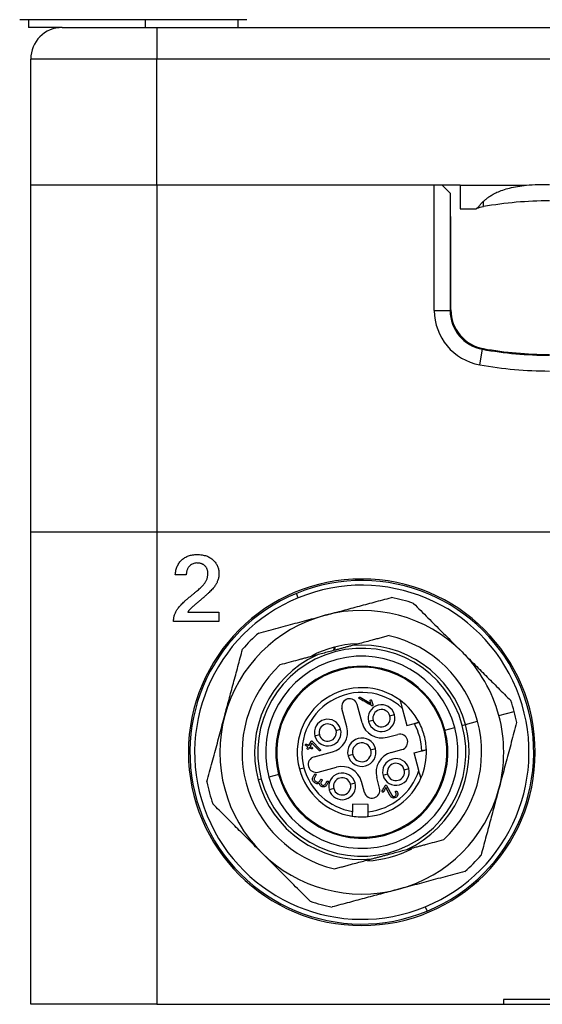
# Model space of a CAD drawing. Header units: inches. Extents: x 0.86 to 7.63, y 2.11 to 9.01.
# Tile 1 of 11: x 0.96 to 1.61, y 4.51 to 5.74. Entities that reach past the tile are written whole.
import ezdxf

# ---------------------------------------------------------------- set-up
doc = ezdxf.new("R2010")
doc.units = ezdxf.units.IN
doc.header["$MEASUREMENT"] = 0

msp = doc.modelspace()

# ---------------------------------------------------------------- linework, layer by layer
at = {"color": 7, "linetype": 'Continuous', "lineweight": 25}
for p, q in [((1.0991, 5.7405), (0.9617, 5.7405)), ((0.9725, 5.7405), (0.9725, 5.7306)), ((1.2452, 5.7405), (1.0991, 5.7405)), ((1.1182, 5.7405), (1.1182, 5.7306)), ((1.2343, 5.7306), (1.2343, 5.7405)), ((1.0149, 5.7306), (0.9725, 5.7306)), ((1.0149, 5.7306), (1.133, 5.7306)), ((1.133, 5.7306), (1.133, 5.6913)), ((1.133, 5.7306), (2.1763, 5.7306)), ((0.9755, 5.5338), (0.9755, 5.6913)), ((1.133, 5.6913), (0.9755, 5.6913)), ((1.133, 5.5338), (1.133, 5.6913)), ((2.1172, 5.6913), (1.133, 5.6913)), ((1.133, 5.5338), (0.9755, 5.5338)), ((0.9755, 5.1007), (0.9755, 5.5338)), ((1.5119, 5.5338), (1.133, 5.5338)), ((1.133, 5.5338), (1.133, 5.1007)), ((1.4794, 5.5338), (1.133, 5.5338)), ((1.4794, 5.3771), (1.4794, 5.5338)), ((1.5119, 5.5338), (1.5944, 5.5338)), ((1.5119, 5.5338), (1.5119, 5.5043)), ((1.4991, 5.5239), (1.4991, 5.3771)), ((1.5119, 5.5043), (1.5314, 5.5043)), ((1.4991, 5.4944), (1.5001, 5.4944)), ((1.5001, 5.3779), (1.5001, 5.4944)), ((1.4794, 5.3771), (1.4991, 5.3771)), ((1.5361, 5.3092), (1.5396, 5.3286)), ((0.9755, 4.5102), (0.9755, 5.1007)), ((0.9755, 5.1007), (1.133, 5.1007)), ((1.133, 5.1007), (1.133, 4.5102)), ((1.133, 5.1007), (2.1172, 5.1007)), ((1.1697, 5.0467), (1.156, 5.0467)), ((1.3096, 5.0181), (1.3074, 5.0236)), ((1.1716, 5.0001), (1.2104, 5.0001)), ((1.2104, 5.0001), (1.2104, 4.9884)), ((1.2104, 4.9884), (1.1539, 4.9884)), ((1.3892, 4.8619), (1.3831, 4.8847)), ((1.3868, 4.8939), (1.4001, 4.8862)), ((1.4001, 4.8862), (1.3993, 4.8893)), ((1.4012, 4.8898), (1.4026, 4.8846)), ((1.3702, 4.8568), (1.3641, 4.8796)), ((1.4239, 4.8705), (1.4296, 4.8721)), ((1.4393, 4.8804), (1.4451, 4.8585)), ((1.56, 4.871), (1.579, 4.8761)), ((1.403, 4.8649), (1.3973, 4.8634)), ((1.4451, 4.8585), (1.4545, 4.861)), ((1.5144, 4.8587), (1.5182, 4.8598)), ((1.5182, 4.8598), (1.5334, 4.8638)), ((1.3567, 4.8525), (1.3624, 4.8541)), ((1.4916, 4.8526), (1.4927, 4.8529)), ((1.4927, 4.8529), (1.5049, 4.8562)), ((1.3226, 4.8336), (1.3256, 4.8387)), ((1.3266, 4.8366), (1.3243, 4.8326)), ((1.3357, 4.8272), (1.3266, 4.8366)), ((1.3271, 4.8389), (1.3371, 4.8286)), ((1.3358, 4.8469), (1.3301, 4.8454)), ((1.4206, 4.8438), (1.4339, 4.8474)), ((1.3293, 4.8193), (1.3521, 4.8255)), ((1.4003, 4.8282), (1.406, 4.8297)), ((1.4256, 4.8248), (1.439, 4.8284)), ((1.4543, 4.8243), (1.4637, 4.8268)), ((1.4602, 4.8025), (1.4543, 4.8243)), ((1.3775, 4.8221), (1.3718, 4.8205)), ((1.3109, 4.8042), (1.3166, 4.8058)), ((1.3344, 4.8003), (1.3572, 4.8064)), ((1.442, 4.8033), (1.4477, 4.8048)), ((1.2634, 4.7915), (1.2596, 4.7905)), ((1.2851, 4.7973), (1.2729, 4.794)), ((1.2862, 4.7976), (1.2851, 4.7973)), ((1.3747, 4.7853), (1.3804, 4.7868)), ((1.3921, 4.775), (1.3885, 4.7884)), ((1.4111, 4.7801), (1.4076, 4.7934)), ((1.421, 4.7977), (1.4153, 4.7962)), ((1.3538, 4.7797), (1.3481, 4.7782)), ((1.4245, 4.7707), (1.419, 4.781)), ((1.4199, 4.7835), (1.4264, 4.7714)), ((1.3773, 4.7604), (1.3771, 4.7513)), ((1.397, 4.7599), (1.3773, 4.7604)), ((1.3968, 4.7507), (1.397, 4.7599)), ((1.4682, 4.6321), (1.4704, 4.6266)), ((1.6842, 4.5161), (1.566, 4.5161)), ((1.566, 4.5161), (1.566, 4.5102)), ((1.133, 4.5102), (0.9755, 4.5102)), ((1.133, 4.5102), (1.566, 4.5102)), ((1.566, 4.5102), (1.6842, 4.5102))]:
    msp.add_line(p, q, dxfattribs=at)
at = {"color": 7, "linetype": 'Continuous', "lineweight": 25, "flags": 128}
for points in [[(1.3545, 4.9565), (1.3537, 4.9528), (1.3537, 4.9524)], [(1.3557, 4.9568), (1.3549, 4.954), (1.3547, 4.9527)]]:
    msp.add_lwpolyline(points, dxfattribs=at)
at = {"color": 7, "linetype": 'Continuous', "lineweight": 25}
for centre, radius, start, end in [((1.0149, 5.6913), 0.0394, 90, 180), ((1.6231, 5.0417), 0.4724, 90, 100.0435), ((1.5493, 5.4584), 0.0492, 100.0435, 110.7275), ((1.5483, 5.3771), 0.0689, 180, 259.8198), ((1.5483, 5.3771), 0.0492, 180, 259.8198), ((1.5493, 5.3779), 0.0492, 180, 259.9552), ((1.6231, 5.7936), 0.4724, 259.8198, 270), ((1.6231, 5.7946), 0.4724, 259.9552, 270), ((1.6231, 5.7936), 0.4921, 259.8198, 270), ((1.3889, 4.8251), 0.2165, 90, 270), ((1.3889, 4.8251), 0.2146, 292.3302, 112.3302), ((1.3889, 4.8251), 0.2087, 292.3302, 112.3302), ((1.3889, 4.8251), 0.2165, 270, 90), ((1.3889, 4.8251), 0.2146, 112.3302, 292.3302), ((1.3889, 4.8251), 0.2087, 112.3302, 292.3302), ((1.3889, 4.8251), 0.1969, 70.8412, 79.1573), ((1.3889, 4.8251), 0.1772, 104.9992, 164.9992), ((1.3889, 4.8251), 0.1772, 44.9992, 104.9992), ((1.3889, 4.8251), 0.1969, 130.8412, 139.1573), ((1.3889, 4.8251), 0.1496, 14.9992, 76.8327), ((1.3889, 4.8251), 0.1358, 92.9131, 117.4566), ((1.3889, 4.8251), 0.1339, 14.9992, 95.161), ((1.3889, 4.8251), 0.1339, 114.8375, 194.9992), ((1.3889, 4.8251), 0.1299, 14.9992, 194.9992), ((1.3889, 4.8251), 0.1772, 14.9992, 44.9992), ((1.3889, 4.8251), 0.1496, 133.1658, 256.8327), ((1.3889, 4.8251), 0.1201, 14.9992, 194.9992), ((1.3889, 4.8251), 0.1075, 14.9992, 194.9992), ((1.3889, 4.8251), 0.1063, 14.9992, 194.9992), ((1.3889, 4.8251), 0.0807, 53.694, 194.9992), ((1.3889, 4.8251), 0.0748, 47.6361, 194.9992), ((1.3736, 4.8822), 0.00984, 14.9992, 194.9992), ((1.4135, 4.8677), 0.0167, 14.9992, 194.9992), ((1.3889, 4.8251), 0.0807, 27.6796, 53.694), ((1.3889, 4.8251), 0.1969, 14.9992, 19.1573), ((1.4135, 4.8677), 0.0167, 194.9992, 14.9992), ((1.4135, 4.8677), 0.0108, 14.9992, 194.9992), ((1.3889, 4.8251), 0.1969, 10.8412, 14.9992), ((1.3889, 4.8251), 0.1772, 164.9992, 224.9992), ((1.3463, 4.8497), 0.0167, 14.9992, 194.9992), ((1.3463, 4.8497), 0.0108, 14.9992, 194.9992), ((1.4139, 4.8685), 0.0256, 194.9992, 284.9992), ((1.4135, 4.8677), 0.0108, 194.9992, 14.9992), ((1.3889, 4.8251), 0.1339, 294.8375, 14.9992), ((1.3889, 4.8251), 0.0748, 1.299, 28.6995), ((1.3889, 4.8251), 0.0807, 14.9992, 27.6796), ((1.3889, 4.8251), 0.1496, 313.1658, 14.9992), ((1.3889, 4.8251), 0.1772, 344.9992, 14.9992), ((1.3889, 4.8251), 0.1299, 194.9992, 14.9992), ((1.3889, 4.8251), 0.1201, 194.9992, 14.9992), ((1.3889, 4.8251), 0.1075, 194.9992, 14.9992), ((1.3889, 4.8251), 0.1063, 194.9992, 14.9992), ((1.3463, 4.8497), 0.0167, 194.9992, 14.9992), ((1.3463, 4.8497), 0.0108, 194.9992, 14.9992), ((1.3455, 4.8502), 0.0256, 284.9992, 14.9992), ((1.4364, 4.8379), 0.00984, 284.9992, 104.9992), ((1.3889, 4.8251), 0.0177, 14.9992, 194.9992), ((1.3889, 4.8251), 0.0118, 14.9992, 194.9992), ((1.3889, 4.8251), 0.0807, 2.3188, 14.9992), ((1.3889, 4.8251), 0.0177, 194.9992, 14.9992), ((1.3889, 4.8251), 0.0118, 194.9992, 14.9992), ((1.4323, 4.8001), 0.0256, 104.9992, 194.9992), ((1.3889, 4.8251), 0.0807, 336.3045, 2.3188), ((1.3318, 4.8098), 0.00984, 104.9992, 194.9992), ((1.4315, 4.8005), 0.0167, 14.9992, 194.9992), ((1.4315, 4.8005), 0.0108, 14.9992, 194.9992), ((1.3889, 4.8251), 0.0807, 194.9992, 261.4945), ((1.3889, 4.8251), 0.0748, 194.9992, 260.9384), ((1.3318, 4.8098), 0.00984, 194.9992, 284.9992), ((1.3643, 4.7825), 0.0167, 14.9992, 194.9992), ((1.3638, 4.7817), 0.0256, 14.9992, 104.9992), ((1.3889, 4.8251), 0.0748, 276.0601, 342.3623), ((1.4315, 4.8005), 0.0167, 194.9992, 14.9992), ((1.4315, 4.8005), 0.0108, 194.9992, 14.9992), ((1.3889, 4.8251), 0.1969, 190.8412, 199.1573), ((1.3889, 4.8251), 0.1339, 194.9992, 275.161), ((1.3643, 4.7825), 0.0167, 194.9992, 14.9992), ((1.3643, 4.7825), 0.0108, 14.9992, 194.9992), ((1.3889, 4.8251), 0.0807, 275.504, 336.3045), ((1.3643, 4.7825), 0.0108, 194.9992, 14.9992), ((1.4016, 4.7776), 0.00984, 194.9992, 14.9992), ((1.3889, 4.8251), 0.1772, 284.9992, 344.9992), ((1.3889, 4.8251), 0.0807, 261.4945, 275.504), ((1.3889, 4.8251), 0.1772, 224.9992, 284.9992), ((1.3889, 4.8251), 0.1358, 272.9131, 297.4566), ((1.3889, 4.8251), 0.1969, 310.8412, 319.1573), ((1.3889, 4.8251), 0.1969, 250.8412, 259.1573)]:
    msp.add_arc(centre, radius, start, end, dxfattribs=at)
for points, knots in [([(1.4991, 5.5239), (1.4991, 5.5239), (1.4982, 5.5248), (1.4947, 5.5283), (1.4921, 5.5309), (1.4893, 5.5338)], [0, 0, 0, 0, 0.5, 0.5, 1, 1, 1, 1]), ([(1.5407, 5.5137), (1.5412, 5.5141), (1.5423, 5.515), (1.544, 5.5164), (1.5457, 5.5177), (1.5475, 5.5191), (1.5495, 5.5203), (1.5527, 5.5223), (1.5578, 5.525), (1.5652, 5.5279), (1.5738, 5.5303), (1.5837, 5.5324), (1.5907, 5.5333), (1.5944, 5.5338)], [0, 0, 0, 0, 0.042522, 0.08457, 0.12626, 0.167711, 0.209042, 0.250377, 0.370184, 0.499945, 0.648744, 0.815079, 1, 1, 1, 1]), ([(1.5319, 5.5044), (1.5321, 5.5045), (1.5325, 5.5047), (1.533, 5.5051), (1.5336, 5.5056), (1.5344, 5.5064), (1.5353, 5.5075), (1.5364, 5.5088), (1.5376, 5.5104), (1.539, 5.512), (1.5402, 5.5132), (1.5407, 5.5137)], [0, 0, 0, 0, 0.095293, 0.17864, 0.250042, 0.380173, 0.499551, 0.632461, 0.749949, 0.882962, 1, 1, 1, 1]), ([(1.156, 5.0467), (1.1561, 5.0477), (1.1563, 5.0496), (1.1568, 5.0524), (1.1575, 5.0551), (1.1585, 5.0575), (1.1596, 5.0598), (1.1609, 5.0619), (1.1624, 5.0638), (1.1642, 5.0656), (1.166, 5.0671), (1.1681, 5.0685), (1.1703, 5.0696), (1.1726, 5.0706), (1.175, 5.0713), (1.1776, 5.0718), (1.1804, 5.0721), (1.1822, 5.0721), (1.1832, 5.0722)], [0, 0, 0, 0, 0.071673, 0.139654, 0.204537, 0.267134, 0.327996, 0.387176, 0.446092, 0.504901, 0.563698, 0.621971, 0.68089, 0.740672, 0.801732, 0.865024, 0.931116, 1, 1, 1, 1]), ([(1.1832, 5.0722), (1.1842, 5.0721), (1.1863, 5.0721), (1.1893, 5.0718), (1.1922, 5.0712), (1.1948, 5.0705), (1.1973, 5.0695), (1.1995, 5.0683), (1.2016, 5.0669), (1.2034, 5.0653), (1.2051, 5.0635), (1.2065, 5.0616), (1.2077, 5.0597), (1.2087, 5.0576), (1.2095, 5.0555), (1.21, 5.0533), (1.2104, 5.0509), (1.2104, 5.0494), (1.2104, 5.0486)], [0, 0, 0, 0, 0.078884, 0.153627, 0.224361, 0.291856, 0.356555, 0.419049, 0.480454, 0.541242, 0.600784, 0.658462, 0.715137, 0.771036, 0.826976, 0.883345, 0.940705, 1, 1, 1, 1]), ([(1.183, 5.0616), (1.1821, 5.0615), (1.1805, 5.0614), (1.1782, 5.0608), (1.1761, 5.0597), (1.1744, 5.0585), (1.1732, 5.0573), (1.1724, 5.0563), (1.1717, 5.055), (1.171, 5.0537), (1.1706, 5.0521), (1.1701, 5.0505), (1.1699, 5.0487), (1.1697, 5.0474), (1.1697, 5.0467)], [0, 0, 0, 0, 0.108955, 0.215158, 0.321871, 0.432485, 0.490302, 0.550217, 0.61282, 0.679691, 0.751621, 0.828242, 0.911095, 1, 1, 1, 1]), ([(1.1967, 5.0485), (1.1967, 5.049), (1.1966, 5.0499), (1.1965, 5.0513), (1.1962, 5.0527), (1.1958, 5.0539), (1.1953, 5.0551), (1.1947, 5.0562), (1.1939, 5.0572), (1.1931, 5.0581), (1.1922, 5.0589), (1.1911, 5.0596), (1.19, 5.0602), (1.1888, 5.0607), (1.1874, 5.0611), (1.186, 5.0614), (1.1845, 5.0615), (1.1835, 5.0616), (1.183, 5.0616)], [0, 0, 0, 0, 0.06919, 0.13495, 0.198542, 0.259047, 0.317563, 0.37503, 0.432199, 0.48931, 0.547065, 0.605038, 0.664156, 0.725509, 0.789259, 0.855862, 0.926202, 1, 1, 1, 1]), ([(1.1539, 4.9884), (1.1539, 4.9891), (1.1539, 4.9906), (1.1542, 4.9927), (1.1545, 4.9947), (1.155, 4.9967), (1.1557, 4.9986), (1.1565, 5.0004), (1.1575, 5.0022), (1.1586, 5.004), (1.16, 5.0058), (1.1615, 5.0076), (1.1633, 5.0096), (1.1653, 5.0116), (1.1675, 5.0137), (1.17, 5.0159), (1.1727, 5.0182), (1.1756, 5.0205), (1.1785, 5.0228), (1.1812, 5.0251), (1.1836, 5.0272), (1.1858, 5.0292), (1.1878, 5.031), (1.1895, 5.0327), (1.191, 5.0343), (1.1923, 5.0358), (1.1933, 5.0373), (1.1942, 5.0387), (1.195, 5.0403), (1.1956, 5.0418), (1.1961, 5.0434), (1.1964, 5.0451), (1.1966, 5.0468), (1.1967, 5.0479), (1.1967, 5.0485)], [0, 0, 0, 0, 0.0281246, 0.0555385, 0.0823454, 0.1089368, 0.1355414, 0.1619767, 0.1884854, 0.2154193, 0.2440064, 0.2753486, 0.3096334, 0.3467897, 0.3871752, 0.4303637, 0.4767119, 0.526221, 0.5755945, 0.6211946, 0.6633659, 0.7021019, 0.7374392, 0.7690909, 0.7973986, 0.8224275, 0.845353, 0.8678638, 0.8898163, 0.9117409, 0.9336336, 0.9554739, 0.9774944, 1, 1, 1, 1]), ([(1.2104, 5.0486), (1.2104, 5.0478), (1.2104, 5.0464), (1.2102, 5.0443), (1.2098, 5.0422), (1.2092, 5.0402), (1.2085, 5.0383), (1.2077, 5.0364), (1.2067, 5.0346), (1.2055, 5.0328), (1.204, 5.031), (1.2023, 5.029), (1.2003, 5.0269), (1.1981, 5.0247), (1.1955, 5.0223), (1.1926, 5.0197), (1.1895, 5.017), (1.1867, 5.0146), (1.1844, 5.0128), (1.1828, 5.0114), (1.1813, 5.0101), (1.1799, 5.0089), (1.1786, 5.0077), (1.1774, 5.0067), (1.1763, 5.0057), (1.1754, 5.0048), (1.1745, 5.0039), (1.1738, 5.0032), (1.1731, 5.0025), (1.1726, 5.0018), (1.1722, 5.0013), (1.1719, 5.0008), (1.1717, 5.0004), (1.1716, 5.0002), (1.1716, 5.0001)], [0, 0, 0, 0, 0.033894, 0.066928, 0.099535, 0.131712, 0.16394, 0.195993, 0.228287, 0.261273, 0.296647, 0.336974, 0.381971, 0.432063, 0.487116, 0.546979, 0.61204, 0.681955, 0.71721, 0.750414, 0.781401, 0.81037, 0.837489, 0.862376, 0.885247, 0.905913, 0.924744, 0.941382, 0.956025, 0.968673, 0.979377, 0.987983, 0.99492, 1, 1, 1, 1]), ([(1.343, 4.9963), (1.3463, 4.9971), (1.3529, 4.9989), (1.363, 5.0016), (1.3731, 5.0043), (1.3834, 5.0071), (1.3938, 5.0099), (1.4044, 5.0127), (1.4151, 5.0156), (1.4223, 5.0175), (1.4259, 5.0185)], [0, 0, 0, 0, 0.118957, 0.239585, 0.361913, 0.48597, 0.611782, 0.739374, 0.868772, 1, 1, 1, 1]), ([(1.4535, 5.0111), (1.4565, 5.0081), (1.4625, 5.0021), (1.4714, 4.9931), (1.4802, 4.9843), (1.4889, 4.9757), (1.4974, 4.9671), (1.5058, 4.9587), (1.5114, 4.9532), (1.5141, 4.9504)], [0, 0, 0, 0, 0.149825, 0.297264, 0.442355, 0.585133, 0.725639, 0.863914, 1, 1, 1, 1]), ([(1.2601, 4.974), (1.2643, 4.9751), (1.2724, 4.9773), (1.2846, 4.9806), (1.2967, 4.9838), (1.3085, 4.987), (1.3202, 4.9901), (1.3317, 4.9932), (1.3392, 4.9952), (1.343, 4.9963)], [0, 0, 0, 0, 0.149825, 0.297264, 0.442355, 0.585133, 0.725639, 0.863914, 1, 1, 1, 1]), ([(1.423, 4.9708), (1.4211, 4.9703), (1.4173, 4.9693), (1.4116, 4.9678), (1.406, 4.9663), (1.3996, 4.9646), (1.3925, 4.9626), (1.3847, 4.9605), (1.3794, 4.9591), (1.3768, 4.9584)], [0, 0, 0, 0, 0.128975, 0.255244, 0.379101, 0.500874, 0.671061, 0.83698, 1, 1, 1, 1]), ([(1.3768, 4.9584), (1.3754, 4.958), (1.3724, 4.9573), (1.368, 4.9561), (1.3636, 4.9549), (1.3592, 4.9537), (1.3538, 4.9523), (1.3474, 4.9506), (1.34, 4.9486), (1.3351, 4.9473), (1.3326, 4.9466)], [0, 0, 0, 0, 0.100449, 0.20028, 0.29983, 0.399444, 0.49947, 0.666222, 0.83253, 1, 1, 1, 1]), ([(1.2177, 4.871), (1.2186, 4.8743), (1.2204, 4.8809), (1.2231, 4.8909), (1.2258, 4.9011), (1.2286, 4.9114), (1.2314, 4.9218), (1.2342, 4.9324), (1.2371, 4.9431), (1.239, 4.9502), (1.2399, 4.9539)], [0, 0, 0, 0, 0.118957, 0.239585, 0.361913, 0.48597, 0.611782, 0.739374, 0.868772, 1, 1, 1, 1]), ([(1.3326, 4.9466), (1.3311, 4.9462), (1.328, 4.9453), (1.3233, 4.9441), (1.3186, 4.9428), (1.3138, 4.9416), (1.3069, 4.9397), (1.2977, 4.9372), (1.2903, 4.9353), (1.2865, 4.9342)], [0, 0, 0, 0, 0.097645, 0.196059, 0.295551, 0.396418, 0.498934, 0.744394, 1, 1, 1, 1]), ([(1.5141, 4.9504), (1.5166, 4.948), (1.5214, 4.9431), (1.5287, 4.9358), (1.5362, 4.9284), (1.5437, 4.9208), (1.5514, 4.9132), (1.5591, 4.9055), (1.5669, 4.8976), (1.5722, 4.8924), (1.5748, 4.8897)], [0, 0, 0, 0, 0.118957, 0.239585, 0.361913, 0.48597, 0.611782, 0.739374, 0.868772, 1, 1, 1, 1]), ([(1.4026, 4.8846), (1.4027, 4.8839), (1.4024, 4.8834), (1.4019, 4.8831), (1.4018, 4.8831), (1.4014, 4.8832), (1.4011, 4.8833), (1.4, 4.884), (1.3974, 4.8855), (1.393, 4.888), (1.389, 4.8903), (1.3868, 4.8916), (1.3859, 4.8921), (1.3855, 4.8923), (1.3853, 4.8929), (1.3853, 4.893), (1.3854, 4.8934), (1.3855, 4.8937), (1.386, 4.8941), (1.3864, 4.8941), (1.3868, 4.8939)], [0, 0, 0, 0, 0.0625, 0.0625, 0.09375, 0.09375, 0.125, 0.125, 0.25, 0.5, 0.75, 0.8125, 0.8125, 0.875, 0.875, 0.90625, 0.90625, 0.9375, 0.9375, 1, 1, 1, 1]), ([(1.3993, 4.8893), (1.3992, 4.8896), (1.3993, 4.8899), (1.3996, 4.8903), (1.3999, 4.8906), (1.4004, 4.8906), (1.4009, 4.8903), (1.4011, 4.8901), (1.4012, 4.8898)], [0, 0, 0, 0, 0.25, 0.25, 0.5, 0.75, 0.75, 1, 1, 1, 1]), ([(1.4367, 4.8902), (1.4367, 4.8901), (1.4367, 4.8901), (1.4367, 4.8899), (1.4368, 4.8895), (1.437, 4.8889), (1.4373, 4.8879), (1.4378, 4.8861), (1.4384, 4.8836), (1.439, 4.8815), (1.4393, 4.8804)], [0, 0, 0, 0, 0.058258, 0.117963, 0.181386, 0.250431, 0.364408, 0.500948, 0.733597, 1, 1, 1, 1]), ([(1.1955, 4.7881), (1.1966, 4.7922), (1.1988, 4.8004), (1.2021, 4.8126), (1.2053, 4.8246), (1.2085, 4.8365), (1.2116, 4.8481), (1.2147, 4.8596), (1.2167, 4.8672), (1.2177, 4.871)], [0, 0, 0, 0, 0.1498245, 0.2972642, 0.4423546, 0.5851331, 0.7256391, 0.8639137, 1, 1, 1, 1]), ([(1.4545, 4.861), (1.4549, 4.8611), (1.4556, 4.8613), (1.4567, 4.8616), (1.4577, 4.8619), (1.4586, 4.8622), (1.4594, 4.8624), (1.4599, 4.8625), (1.4603, 4.8626), (1.4603, 4.8626), (1.4603, 4.8626)], [0, 0, 0, 0, 0.1262866, 0.2486267, 0.3716966, 0.500093, 0.6212724, 0.7469751, 0.8732603, 1, 1, 1, 1]), ([(1.5822, 4.8621), (1.5811, 4.858), (1.5789, 4.8498), (1.5756, 4.8376), (1.5724, 4.8256), (1.5692, 4.8138), (1.5661, 4.8021), (1.563, 4.7906), (1.561, 4.783), (1.56, 4.7793)], [0, 0, 0, 0, 0.149825, 0.297264, 0.442355, 0.585133, 0.725639, 0.863914, 1, 1, 1, 1]), ([(1.3216, 4.8319), (1.3209, 4.8323), (1.3202, 4.8327), (1.3191, 4.8333), (1.3188, 4.8335), (1.3185, 4.834), (1.3185, 4.8343), (1.3189, 4.835), (1.3192, 4.8352), (1.3198, 4.8352), (1.3201, 4.835), (1.3212, 4.8344), (1.3219, 4.834), (1.3226, 4.8336)], [0, 0, 0, 0, 0.25, 0.25, 0.375, 0.375, 0.5, 0.5, 0.625, 0.625, 0.75, 0.75, 1, 1, 1, 1]), ([(1.3256, 4.8387), (1.3258, 4.839), (1.3261, 4.8393), (1.3265, 4.8392), (1.3269, 4.8391), (1.327, 4.839), (1.3271, 4.8389)], [0, 0, 0, 0, 0.5, 0.75, 0.75, 1, 1, 1, 1]), ([(1.3233, 4.8309), (1.323, 4.8303), (1.3227, 4.8297), (1.322, 4.8286), (1.3216, 4.8285), (1.3204, 4.8291), (1.3203, 4.8296), (1.321, 4.8307), (1.3213, 4.8313), (1.3216, 4.8319)], [0, 0, 0, 0, 0.25, 0.25, 0.5, 0.5, 0.75, 0.75, 1, 1, 1, 1]), ([(1.3243, 4.8326), (1.325, 4.8322), (1.3257, 4.8318), (1.3268, 4.8312), (1.3272, 4.831), (1.3275, 4.8304), (1.3274, 4.8301), (1.327, 4.8294), (1.3268, 4.8292), (1.3262, 4.8292), (1.3258, 4.8294), (1.3247, 4.8301), (1.324, 4.8305), (1.3233, 4.8309)], [0, 0, 0, 0, 0.25, 0.25, 0.375, 0.375, 0.5, 0.5, 0.625, 0.625, 0.75, 0.75, 1, 1, 1, 1]), ([(1.3371, 4.8286), (1.3373, 4.8284), (1.3374, 4.8281), (1.3374, 4.8276), (1.3372, 4.8273), (1.3369, 4.8269), (1.3367, 4.8269), (1.3362, 4.8269), (1.3359, 4.827), (1.3357, 4.8272)], [0, 0, 0, 0, 0.25, 0.25, 0.5, 0.5, 0.75, 0.75, 1, 1, 1, 1]), ([(1.4637, 4.8268), (1.464, 4.8269), (1.4647, 4.8271), (1.4656, 4.8273), (1.4665, 4.8276), (1.4672, 4.8278), (1.4682, 4.828), (1.4693, 4.8283), (1.4694, 4.8284), (1.4695, 4.8284)], [0, 0, 0, 0, 0.116072, 0.224259, 0.324545, 0.416926, 0.501413, 0.755413, 1, 1, 1, 1]), ([(1.4628, 4.7927), (1.4628, 4.7927), (1.4628, 4.7927), (1.4627, 4.793), (1.4626, 4.7934), (1.4625, 4.7939), (1.4623, 4.7946), (1.462, 4.7955), (1.4616, 4.7969), (1.461, 4.7993), (1.4605, 4.8013), (1.4602, 4.8025)], [0, 0, 0, 0, 0.059934, 0.12183, 0.187115, 0.256967, 0.332298, 0.413769, 0.501835, 0.724934, 1, 1, 1, 1]), ([(1.3359, 4.7861), (1.3347, 4.7856), (1.3336, 4.7855), (1.332, 4.786), (1.3315, 4.7863), (1.3304, 4.787), (1.3299, 4.7872), (1.3284, 4.7883), (1.3278, 4.7892), (1.3272, 4.7916), (1.3273, 4.7927), (1.3281, 4.7943), (1.3284, 4.7948), (1.329, 4.7959), (1.3293, 4.7964), (1.3298, 4.7972), (1.3299, 4.7975), (1.3303, 4.7979), (1.3305, 4.798), (1.3309, 4.798), (1.3312, 4.7979), (1.3317, 4.7976), (1.3318, 4.7974), (1.3319, 4.7968), (1.3315, 4.7962), (1.3309, 4.7951), (1.3306, 4.7946), (1.33, 4.7936), (1.3296, 4.793), (1.3293, 4.792), (1.3292, 4.7914), (1.3294, 4.7908)], [0, 0, 0, 0, 0.125, 0.125, 0.1875, 0.1875, 0.25, 0.25, 0.375, 0.375, 0.5, 0.5, 0.5625, 0.5625, 0.625, 0.625, 0.65625, 0.65625, 0.6875, 0.6875, 0.71875, 0.71875, 0.75, 0.75, 0.8125, 0.8125, 0.875, 0.875, 0.9375, 0.9375, 1, 1, 1, 1]), ([(1.3294, 4.7908), (1.3295, 4.7903), (1.3298, 4.7898), (1.3306, 4.7891), (1.3311, 4.7888), (1.3321, 4.7883), (1.3326, 4.7879), (1.3336, 4.7876), (1.3342, 4.7876), (1.3347, 4.7878)], [0, 0, 0, 0, 0.25, 0.25, 0.5, 0.5, 0.75, 0.75, 1, 1, 1, 1]), ([(1.3347, 4.7878), (1.3352, 4.7879), (1.3357, 4.7881), (1.3364, 4.7888), (1.3366, 4.7893), (1.337, 4.79), (1.3372, 4.7902), (1.3374, 4.7907), (1.3376, 4.791), (1.338, 4.7914), (1.3384, 4.7915), (1.3393, 4.7909), (1.3395, 4.7906), (1.3393, 4.7899), (1.3391, 4.7897), (1.3388, 4.7892), (1.3387, 4.789), (1.3383, 4.7883), (1.338, 4.7878), (1.3378, 4.7869), (1.3378, 4.7864), (1.3379, 4.7859)], [0, 0, 0, 0, 0.125, 0.125, 0.25, 0.25, 0.3125, 0.3125, 0.375, 0.375, 0.5, 0.5, 0.625, 0.625, 0.6875, 0.6875, 0.75, 0.75, 0.875, 0.875, 1, 1, 1, 1]), ([(1.3379, 4.7859), (1.3381, 4.7853), (1.3384, 4.7848), (1.3394, 4.784), (1.3401, 4.7837), (1.3413, 4.7837), (1.342, 4.7839), (1.343, 4.7846), (1.3433, 4.7852), (1.344, 4.7864), (1.3445, 4.7872), (1.345, 4.7881), (1.3454, 4.7887), (1.3455, 4.789), (1.346, 4.7892), (1.3462, 4.7892), (1.3468, 4.7889), (1.347, 4.7887), (1.3472, 4.7883), (1.3472, 4.788), (1.3469, 4.7874), (1.3467, 4.7871), (1.3462, 4.7863), (1.3459, 4.7857), (1.3452, 4.7845), (1.3449, 4.7839), (1.3441, 4.783), (1.3436, 4.7826), (1.3425, 4.782), (1.3418, 4.7818), (1.3405, 4.7817), (1.3399, 4.7818), (1.3387, 4.7822), (1.3381, 4.7825), (1.3366, 4.7837), (1.3361, 4.7847), (1.3359, 4.7861)], [0, 0, 0, 0, 0.0625, 0.0625, 0.125, 0.125, 0.1875, 0.1875, 0.25, 0.25, 0.3125, 0.34375, 0.34375, 0.375, 0.375, 0.40625, 0.40625, 0.4375, 0.4375, 0.46875, 0.46875, 0.5, 0.5, 0.5625, 0.5625, 0.625, 0.625, 0.6875, 0.6875, 0.75, 0.75, 0.8125, 0.8125, 0.875, 0.875, 1, 1, 1, 1]), ([(1.419, 4.781), (1.4182, 4.7795), (1.4173, 4.7781), (1.4162, 4.7762), (1.416, 4.7758), (1.4156, 4.7752), (1.4153, 4.7751), (1.4148, 4.7753), (1.4146, 4.7754), (1.4143, 4.7756), (1.4142, 4.7757), (1.414, 4.7762), (1.4141, 4.7765), (1.4152, 4.7783), (1.4165, 4.7806), (1.4178, 4.7828), (1.4184, 4.7839), (1.4187, 4.7841), (1.4193, 4.7841), (1.4197, 4.7839), (1.4199, 4.7835)], [0, 0, 0, 0, 0.25, 0.25, 0.3125, 0.3125, 0.375, 0.375, 0.40625, 0.40625, 0.4375, 0.4375, 0.5, 0.5, 0.75, 0.875, 0.875, 0.9375, 0.9375, 1, 1, 1, 1]), ([(1.4264, 4.7714), (1.4268, 4.7706), (1.4275, 4.7701), (1.4286, 4.7698), (1.429, 4.7697), (1.4298, 4.7699), (1.4302, 4.77), (1.4312, 4.7706), (1.4317, 4.7712), (1.432, 4.7729), (1.4317, 4.7739), (1.431, 4.7752)], [0, 0, 0, 0, 0.25, 0.25, 0.375, 0.375, 0.5, 0.5, 0.75, 0.75, 1, 1, 1, 1]), ([(1.4326, 4.7762), (1.4338, 4.7743), (1.4342, 4.7726), (1.4334, 4.7703), (1.4329, 4.7696), (1.4318, 4.7686), (1.4311, 4.7682), (1.4303, 4.768)], [0, 0, 0, 0, 0.5, 0.5, 0.75, 0.75, 1, 1, 1, 1]), ([(1.431, 4.7752), (1.4308, 4.7754), (1.4308, 4.7757), (1.431, 4.7762), (1.4311, 4.7764), (1.4315, 4.7767), (1.4317, 4.7767), (1.4322, 4.7766), (1.4325, 4.7765), (1.4326, 4.7762)], [0, 0, 0, 0, 0.25, 0.25, 0.5, 0.5, 0.75, 0.75, 1, 1, 1, 1]), ([(1.56, 4.7793), (1.5591, 4.776), (1.5573, 4.7693), (1.5547, 4.7593), (1.5519, 4.7492), (1.5492, 4.7389), (1.5464, 4.7284), (1.5435, 4.7179), (1.5407, 4.7072), (1.5388, 4.7), (1.5378, 4.6964)], [0, 0, 0, 0, 0.118957, 0.239585, 0.361913, 0.48597, 0.611782, 0.739374, 0.868772, 1, 1, 1, 1]), ([(1.4303, 4.768), (1.4292, 4.7677), (1.4281, 4.7678), (1.4261, 4.7686), (1.4252, 4.7694), (1.4245, 4.7707)], [0, 0, 0, 0, 0.5, 0.5, 1, 1, 1, 1]), ([(1.2636, 4.6998), (1.2612, 4.7023), (1.2563, 4.7071), (1.249, 4.7145), (1.2416, 4.7219), (1.234, 4.7294), (1.2264, 4.7371), (1.2186, 4.7448), (1.2108, 4.7526), (1.2056, 4.7579), (1.2029, 4.7605)], [0, 0, 0, 0, 0.118957, 0.239585, 0.361913, 0.48597, 0.611782, 0.739374, 0.868772, 1, 1, 1, 1]), ([(1.3771, 4.7513), (1.3771, 4.7509), (1.3771, 4.7501), (1.377, 4.749), (1.377, 4.748), (1.377, 4.7467), (1.3769, 4.7455), (1.3769, 4.7454), (1.3769, 4.7453)], [0, 0, 0, 0, 0.1260856, 0.2483087, 0.371554, 0.5005903, 0.7483028, 1, 1, 1, 1]), ([(1.3966, 4.7448), (1.3966, 4.7448), (1.3966, 4.7448), (1.3966, 4.7452), (1.3966, 4.7458), (1.3967, 4.7467), (1.3967, 4.7484), (1.3968, 4.7499), (1.3968, 4.7507)], [0, 0, 0, 0, 0.125906, 0.247983, 0.371311, 0.500822, 0.747984, 1, 1, 1, 1]), ([(1.4451, 4.7036), (1.4467, 4.7041), (1.4498, 4.7049), (1.4545, 4.7062), (1.4592, 4.7074), (1.4639, 4.7087), (1.4708, 4.7105), (1.48, 4.713), (1.4874, 4.715), (1.4912, 4.716)], [0, 0, 0, 0, 0.097645, 0.196059, 0.295551, 0.396418, 0.498934, 0.744394, 1, 1, 1, 1]), ([(1.3243, 4.6392), (1.3212, 4.6422), (1.3153, 4.6482), (1.3063, 4.6571), (1.2975, 4.6659), (1.2889, 4.6746), (1.2803, 4.6831), (1.2719, 4.6915), (1.2664, 4.6971), (1.2636, 4.6998)], [0, 0, 0, 0, 0.149825, 0.297264, 0.442355, 0.585133, 0.725639, 0.863914, 1, 1, 1, 1]), ([(1.4009, 4.6918), (1.4024, 4.6922), (1.4053, 4.693), (1.4097, 4.6942), (1.4142, 4.6953), (1.4186, 4.6965), (1.424, 4.698), (1.4304, 4.6997), (1.4378, 4.7017), (1.4427, 4.703), (1.4451, 4.7036)], [0, 0, 0, 0, 0.100673, 0.200724, 0.300492, 0.400325, 0.500572, 0.666956, 0.832901, 1, 1, 1, 1]), ([(1.3548, 4.6795), (1.3567, 4.68), (1.3605, 4.681), (1.3661, 4.6825), (1.3718, 4.684), (1.3781, 4.6857), (1.3852, 4.6876), (1.3931, 4.6897), (1.3983, 4.6911), (1.4009, 4.6918)], [0, 0, 0, 0, 0.128975, 0.255244, 0.379101, 0.500874, 0.671061, 0.83698, 1, 1, 1, 1]), ([(1.5176, 4.6762), (1.5135, 4.6751), (1.5053, 4.6729), (1.4931, 4.6696), (1.4811, 4.6664), (1.4692, 4.6632), (1.4576, 4.6601), (1.4461, 4.657), (1.4385, 4.655), (1.4347, 4.654)], [0, 0, 0, 0, 0.149825, 0.297264, 0.442355, 0.585133, 0.725639, 0.863914, 1, 1, 1, 1]), ([(1.4347, 4.654), (1.4314, 4.6531), (1.4248, 4.6513), (1.4148, 4.6486), (1.4046, 4.6459), (1.3943, 4.6432), (1.3839, 4.6404), (1.3733, 4.6375), (1.3626, 4.6347), (1.3554, 4.6328), (1.3518, 4.6318)], [0, 0, 0, 0, 0.118957, 0.239585, 0.361913, 0.48597, 0.611782, 0.739374, 0.868772, 1, 1, 1, 1])]:
    msp.add_open_spline(points, degree=3, knots=knots, dxfattribs=at)
for points in [[(1.5944, 5.5338), (1.604, 5.5344), (1.6135, 5.5347), (1.6231, 5.5347)], [(1.5407, 5.5069), (1.5407, 5.5069), (1.5407, 5.5094), (1.5407, 5.5137)], [(1.5314, 5.5043), (1.5314, 5.5043), (1.5316, 5.5043), (1.5319, 5.5044)]]:
    msp.add_open_spline(points, degree=3, dxfattribs=at)

doc.saveas('drawing.dxf')
